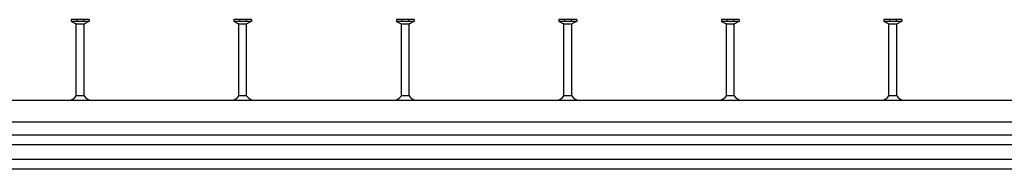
# Model space of a CAD drawing. Header units: inches. Extents: x 9 to 6151, y 3 to 3165.
# Tile 4 of 7: x 1523 to 3038, y 3 to 234. Entities that reach past the tile are written whole.
import ezdxf

# ---------------------------------------------------------------- set-up
doc = ezdxf.new("R2010")
doc.units = ezdxf.units.IN
doc.header["$MEASUREMENT"] = 0
doc.layers.add('HALFEN', color=2, linetype='Continuous')

msp = doc.modelspace()

# ---------------------------------------------------------------- linework, layer by layer
at = {"layer": 'HALFEN'}
for p, q in [((1630.1, 234.2), (1602.7, 234.2)), ((1602.7, 234.2), (1602.7, 231.5)), ((1630.1, 231.5), (1602.7, 231.5)), ((1603.1, 231.5), (1610, 227.9)), ((1610.4, 117), (1610.4, 227.2)), ((1611, 227.7), (1621.7, 227.7)), ((1611.3, 234.2), (1611.3, 231.5)), ((1621.5, 234.2), (1621.5, 231.5)), ((1622.4, 117), (1622.4, 227.2)), ((1629.6, 231.5), (1622.8, 227.9)), ((1630.1, 234.2), (1630.1, 231.5)), ((1880.1, 234.2), (1852.7, 234.2)), ((1852.7, 234.2), (1852.7, 231.5)), ((1880.1, 231.5), (1852.7, 231.5)), ((1853.1, 231.5), (1860, 227.9)), ((1860.4, 117), (1860.4, 227.2)), ((1861, 227.7), (1871.7, 227.7)), ((1861.3, 234.2), (1861.3, 231.5)), ((1871.5, 234.2), (1871.5, 231.5)), ((1872.4, 117), (1872.4, 227.2)), ((1879.6, 231.5), (1872.8, 227.9)), ((1880.1, 234.2), (1880.1, 231.5)), ((2130.1, 234.2), (2102.7, 234.2)), ((2102.7, 234.2), (2102.7, 231.5)), ((2130.1, 231.5), (2102.7, 231.5)), ((2103.1, 231.5), (2110, 227.9)), ((2110.4, 117), (2110.4, 227.2)), ((2111, 227.7), (2121.7, 227.7)), ((2111.3, 234.2), (2111.3, 231.5)), ((2121.5, 234.2), (2121.5, 231.5)), ((2122.4, 117), (2122.4, 227.2)), ((2129.6, 231.5), (2122.8, 227.9)), ((2130.1, 234.2), (2130.1, 231.5)), ((2380.1, 234.2), (2352.7, 234.2)), ((2352.7, 234.2), (2352.7, 231.5)), ((2380.1, 231.5), (2352.7, 231.5)), ((2353.1, 231.5), (2360, 227.9)), ((2360.4, 117), (2360.4, 227.2)), ((2361, 227.7), (2371.7, 227.7)), ((2361.3, 234.2), (2361.3, 231.5)), ((2371.5, 234.2), (2371.5, 231.5)), ((2372.4, 117), (2372.4, 227.2)), ((2379.6, 231.5), (2372.8, 227.9)), ((2380.1, 234.2), (2380.1, 231.5)), ((2630.1, 234.2), (2602.7, 234.2)), ((2602.7, 234.2), (2602.7, 231.5)), ((2630.1, 231.5), (2602.7, 231.5)), ((2603.1, 231.5), (2610, 227.9)), ((2610.4, 117), (2610.4, 227.2)), ((2611, 227.7), (2621.7, 227.7)), ((2611.3, 234.2), (2611.3, 231.5)), ((2621.5, 234.2), (2621.5, 231.5)), ((2622.4, 117), (2622.4, 227.2)), ((2629.6, 231.5), (2622.8, 227.9)), ((2630.1, 234.2), (2630.1, 231.5)), ((2880.1, 234.2), (2852.7, 234.2)), ((2852.7, 234.2), (2852.7, 231.5)), ((2880.1, 231.5), (2852.7, 231.5)), ((2853.1, 231.5), (2860, 227.9)), ((2860.4, 117), (2860.4, 227.2)), ((2861, 227.7), (2871.7, 227.7)), ((2861.3, 234.2), (2861.3, 231.5)), ((2871.5, 234.2), (2871.5, 231.5)), ((2872.4, 117), (2872.4, 227.2)), ((2879.6, 231.5), (2872.8, 227.9)), ((2880.1, 234.2), (2880.1, 231.5)), ((81.4, 110), (6151.4, 110)), ((1622.4, 117), (1610.4, 117)), ((1872.4, 117), (1860.4, 117)), ((2122.4, 117), (2110.4, 117)), ((2372.4, 117), (2360.4, 117)), ((2622.4, 117), (2610.4, 117)), ((2872.4, 117), (2860.4, 117)), ((81.4, 76.5), (6151.4, 76.5)), ((6151.4, 56), (81.4, 56)), ((6151.4, 41), (81.4, 41)), ((6151.4, 18.5), (81.4, 18.5)), ((6151.4, 3.5), (81.4, 3.5))]:
    msp.add_line(p, q, dxfattribs=at)
for centre, radius, start, end in [((1609.6, 227.2), 0.8, 0, 62.3005), ((1623.2, 227.2), 0.8, 117.6995, 180), ((1859.6, 227.2), 0.8, 0, 62.3005), ((1873.2, 227.2), 0.8, 117.6995, 180), ((2109.6, 227.2), 0.8, 0, 62.3005), ((2123.2, 227.2), 0.8, 117.6995, 180), ((2359.6, 227.2), 0.8, 0, 62.3005), ((2373.2, 227.2), 0.8, 117.6995, 180), ((2609.6, 227.2), 0.8, 0, 62.3005), ((2623.2, 227.2), 0.8, 117.6995, 180), ((2859.6, 227.2), 0.8, 0, 62.3005), ((2873.2, 227.2), 0.8, 117.6995, 180), ((1596.9, 126.1), 16.3, 278.3975, 325.9993), ((1635.9, 126.1), 16.3, 214.0007, 261.6025), ((1846.9, 126.1), 16.3, 278.3975, 325.9993), ((1885.9, 126.1), 16.3, 214.0007, 261.6025), ((2096.9, 126.1), 16.3, 278.3975, 325.9993), ((2135.9, 126.1), 16.3, 214.0007, 261.6025), ((2346.9, 126.1), 16.3, 278.3975, 325.9993), ((2385.9, 126.1), 16.3, 214.0007, 261.6025), ((2596.9, 126.1), 16.3, 278.3975, 325.9993), ((2635.9, 126.1), 16.3, 214.0007, 261.6025), ((2846.9, 126.1), 16.3, 278.3975, 325.9993), ((2885.9, 126.1), 16.3, 214.0007, 261.6025)]:
    msp.add_arc(centre, radius, start, end, dxfattribs=at)

doc.saveas('drawing.dxf')
